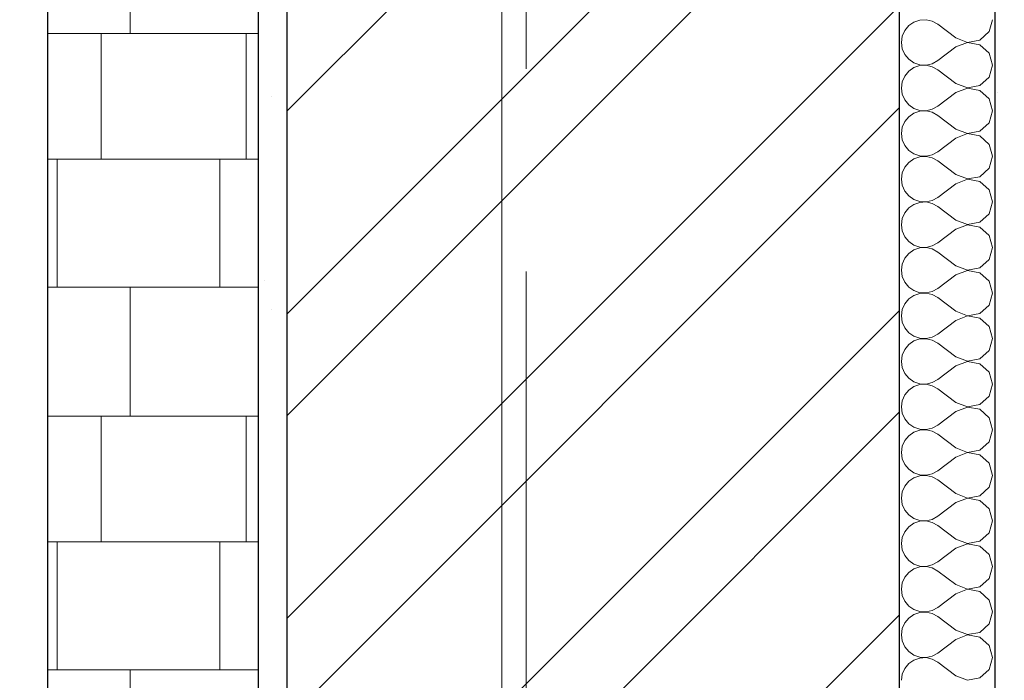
# Model space of a CAD drawing. Header units: millimetres. Extents: x -28821 to 130709, y -7627 to 10914.
# Tile 82 of 111: x 115726 to 116755, y -382 to 308. Entities that reach past the tile are written whole.
import ezdxf
from ezdxf.enums import TextEntityAlignment as Align

# ---------------------------------------------------------------- set-up
doc = ezdxf.new("R2010")
doc.units = ezdxf.units.MM
doc.header["$MEASUREMENT"] = 0
doc.set_wipeout_variables(frame=1)
doc.linetypes.add('Wipeout_Contour', pattern=[1000, 0, -1000])
doc.linetypes.add('Штрих-Штриховая', pattern=[1093.611073, 529.166651, -211.666656, 141.111112, -211.666656])
for name, color, linetype, lineweight in [('2D - Общий_Ном._пера__74', 255, 'Continuous', 0), ('Конструктив - Стены Несущие_Ном._пера__101', 253, 'Continuous', 5), ('Конструктив - Стены Несущие_Ном._пера__21', 7, 'Continuous', 30), ('Новый_1_  перегородки НОВЫЕ_Ном._пера__1', 7, 'Continuous', 15), ('Новый_1_  перегородки НОВЫЕ_Ном._пера__21', 7, 'Continuous', 30), ('Размер - Осевые Размеры_Ном._пера__1', 7, 'Continuous', 15), ('Элемент Модели - Оси_Ном._пера__1', 7, 'Continuous', 15), ('Элемент Модели - Оси_Ном._пера__2', 8, 'Continuous', 15)]:
    doc.layers.add(name, color=color, linetype=linetype, lineweight=lineweight)
for name, color, linetype in [('Конструктив - Стены Несущие', 7, 'Continuous'), ('Новый_1_  перегородки НОВЫЕ', 7, 'Continuous'), ('Размер - Осевые Размеры', 7, 'Continuous'), ('Элемент Модели - Оси', 7, 'Continuous')]:
    doc.layers.add(name, color=color, linetype=linetype)
doc.styles.add('СГЕНЕРИР_СТИЛЬ_1', font='arial.ttf')
doc.styles.add('СГЕНЕРИР_СТИЛЬ_3', font='calibri.ttf')
doc.dimstyles.new('СГЕНЕРИР_СТИЛЬ__5', dxfattribs={"dimtxt": 220.000005, "dimasz": 95, "dimexe": 0.18, "dimexo": 50, "dimgap": 0, "dimtad": 1, "dimdec": 0, "dimzin": 0, "dimdsep": 46, "dimtxsty": 'СГЕНЕРИР_СТИЛЬ_3', "dimblk": 'ARROWHEAD_6', "dimblk1": 'ARROWHEAD_6', "dimblk2": 'ARROWHEAD_6', "dimcen": 0.09, "dimclrd": 7, "dimclre": 7, "dimclrt": 7, "dimazin": 0, "dimtfac": 1, "dimtdec": 4, "dimtmove": 0, "dimatfit": 3, "dimfxl": 1, "dimtolj": 1, "dimtzin": 0, "dimarcsym": 0})
pattern_1 = [(45, (90931.04, -2556.36), (-111.3693, 111.3693), [0, -105, 0, -157.5]), (110, (91281.04, -2556.36), (148.0016, 53.8682), [0, -77, 0, -133])]

# ---------------------------------------------------------------- blocks, each defined once
blk = doc.blocks.new('*X498', base_point=(90931, -2906.4))
at = {"layer": 'Новый_1_  перегородки НОВЫЕ_Ном._пера__1', "color": 7, "linetype": 'Continuous', "lineweight": 15}
for p, q in [((115841.3, 293.6), (115841.3, 428.4)), ((115755.1, 293.6), (115975.3, 293.6)), ((115811.1, 162.3), (115811.1, 293.6)), ((115962.6, 162.3), (115962.6, 293.6)), ((115755.1, 162.3), (115975.3, 162.3)), ((115765.1, 28.4), (115765.1, 162.3)), ((115935.1, 28.4), (115935.1, 162.3)), ((115755.1, 28.4), (115975.3, 28.4)), ((115841.3, -106.4), (115841.3, 28.4)), ((115755.1, -106.4), (115975.3, -106.4)), ((115811.1, -237.7), (115811.1, -106.4)), ((115962.6, -237.7), (115962.6, -106.4)), ((115755.1, -237.7), (115975.3, -237.7)), ((115765.1, -371.6), (115765.1, -237.7)), ((115935.1, -371.6), (115935.1, -237.7)), ((115755.1, -371.6), (115975.3, -371.6)), ((115841.3, -506.4), (115841.3, -371.6))]:
    blk.add_line(p, q, dxfattribs=at)
blk = doc.blocks.new('*X499', base_point=(90931, -2906.4))
at = {"layer": 'Новый_1_  перегородки НОВЫЕ_Ном._пера__1', "color": 7, "linetype": 'Continuous', "lineweight": 15}
for p, q in [((115841.3, 293.6), (115841.3, 428.4)), ((115755.1, 293.6), (115975.3, 293.6)), ((115811.1, 162.3), (115811.1, 293.6)), ((115962.6, 162.3), (115962.6, 293.6)), ((115755.1, 162.3), (115975.3, 162.3)), ((115765.1, 28.4), (115765.1, 162.3)), ((115935.1, 28.4), (115935.1, 162.3)), ((115755.1, 28.4), (115975.3, 28.4)), ((115841.3, -106.4), (115841.3, 28.4)), ((115755.1, -106.4), (115975.3, -106.4)), ((115811.1, -237.7), (115811.1, -106.4)), ((115962.6, -237.7), (115962.6, -106.4)), ((115755.1, -237.7), (115975.3, -237.7)), ((115765.1, -371.6), (115765.1, -237.7)), ((115935.1, -371.6), (115935.1, -237.7)), ((115755.1, -371.6), (115975.3, -371.6)), ((115841.3, -506.4), (115841.3, -371.6))]:
    blk.add_line(p, q, dxfattribs=at)
blk = doc.blocks.new('Элемент Разреза_416_3', base_point=(90931, -2906.4))
at = {"layer": 'Новый_1_  перегородки НОВЫЕ_Ном._пера__21', "color": 7, "linetype": 'Continuous', "lineweight": 30}
blk.add_line((115755.1, 503.6), (115755.1, -2906.4), dxfattribs=at)
at = {"layer": 'Новый_1_  перегородки НОВЫЕ', "lineweight": 0}
for name in ['*X498', '*X499']:
    blk.add_blockref(name, (90931, -2906.4), dxfattribs=at)
blk = doc.blocks.new('*X648', base_point=(90931, -2906.4))
at = {"layer": 'Конструктив - Стены Несущие_Ном._пера__101', "color": 253, "linetype": 'Continuous', "lineweight": 5}
for p, q in [((116655.5, 301.7), (116651.3, 296.6)), ((116660.9, 305.4), (116655.5, 301.7)), ((116667.1, 307.5), (116660.9, 305.4)), ((116673.7, 307.8), (116667.1, 307.5)), ((116680, 306.3), (116673.7, 307.8)), ((116685.8, 303.2), (116680, 306.3)), ((116704.8, 288.9), (116685.8, 303.2)), ((116739.4, 295.4), (116742.9, 307.9)), ((116648.6, 290.6), (116647.7, 284.1)), ((116651.3, 296.6), (116648.6, 290.6)), ((116704.8, 288.9), (116717, 284.2)), ((116729.8, 286.6), (116739.4, 295.4)), ((116647.7, 284.1), (116648.6, 277.6)), ((116704.8, 279.4), (116685.8, 265.1)), ((116717, 284), (116704.8, 279.4)), ((116717, 284.2), (116729.8, 286.6)), ((116729.8, 281.6), (116717, 284)), ((116739.4, 272.8), (116729.8, 281.6)), ((116648.6, 277.6), (116651.3, 271.6)), ((116651.3, 271.6), (116655.5, 266.5)), ((116742.9, 260.3), (116739.4, 272.8)), ((116655.5, 266.5), (116660.9, 262.8)), ((116660.9, 257.8), (116655.5, 254.1)), ((116660.9, 262.8), (116667.1, 260.7)), ((116667.1, 259.9), (116660.9, 257.8)), ((116667.1, 260.7), (116673.7, 260.4)), ((116673.7, 260.2), (116667.1, 259.9)), ((116673.7, 260.4), (116680, 261.9)), ((116680, 258.7), (116673.7, 260.2)), ((116680, 261.9), (116685.8, 265.1)), ((116685.8, 255.5), (116680, 258.7)), ((116739.4, 247.8), (116742.9, 260.3)), ((116651.3, 249), (116648.6, 243)), ((116655.5, 254.1), (116651.3, 249)), ((116704.8, 241.3), (116685.8, 255.5)), ((116729.8, 239), (116739.4, 247.8)), ((116648.6, 243), (116647.7, 236.5)), ((116704.8, 241.3), (116717, 236.6)), ((116717, 236.6), (116729.8, 239)), ((116647.7, 236.5), (116648.6, 230)), ((116648.6, 230), (116651.3, 224)), ((116704.8, 231.7), (116685.8, 217.5)), ((116717, 236.4), (116704.8, 231.7)), ((116729.8, 234), (116717, 236.4)), ((116739.4, 225.2), (116729.8, 234)), ((116651.3, 224), (116655.5, 218.9)), ((116655.5, 218.9), (116660.9, 215.2)), ((116680, 214.3), (116685.8, 217.5)), ((116742.9, 212.7), (116739.4, 225.2)), ((116655.5, 206.5), (116651.3, 201.4)), ((116660.9, 210.2), (116655.5, 206.5)), ((116660.9, 215.2), (116667.1, 213.1)), ((116667.1, 212.3), (116660.9, 210.2)), ((116667.1, 213.1), (116673.7, 212.8)), ((116673.7, 212.6), (116667.1, 212.3)), ((116673.7, 212.8), (116680, 214.3)), ((116680, 211.1), (116673.7, 212.6)), ((116685.8, 207.9), (116680, 211.1)), ((116704.8, 193.6), (116685.8, 207.9)), ((116739.4, 200.2), (116742.9, 212.7)), ((116651.3, 201.4), (116648.6, 195.4)), ((116729.8, 191.4), (116739.4, 200.2)), ((116648.6, 195.4), (116647.7, 188.9)), ((116647.7, 188.9), (116648.6, 182.4)), ((116704.8, 193.6), (116717, 189)), ((116717, 188.8), (116704.8, 184.1)), ((116717, 189), (116729.8, 191.4)), ((116729.8, 186.4), (116717, 188.8)), ((116739.4, 177.6), (116729.8, 186.4)), ((116648.6, 182.4), (116651.3, 176.4)), ((116651.3, 176.4), (116655.5, 171.3)), ((116704.8, 184.1), (116685.8, 169.8)), ((116742.9, 165.1), (116739.4, 177.6)), ((116655.5, 171.3), (116660.9, 167.6)), ((116660.9, 167.6), (116667.1, 165.5)), ((116667.1, 165.5), (116673.7, 165.2)), ((116673.7, 165), (116667.1, 164.7)), ((116673.7, 165.2), (116680, 166.7)), ((116680, 163.5), (116673.7, 165)), ((116680, 166.7), (116685.8, 169.8)), ((116739.4, 152.6), (116742.9, 165.1)), ((116655.5, 158.8), (116651.3, 153.8)), ((116660.9, 162.6), (116655.5, 158.8)), ((116667.1, 164.7), (116660.9, 162.6)), ((116685.8, 160.3), (116680, 163.5)), ((116704.8, 146), (116685.8, 160.3)), ((116648.6, 147.8), (116647.7, 141.3)), ((116651.3, 153.8), (116648.6, 147.8)), ((116704.8, 146), (116717, 141.4)), ((116729.8, 143.8), (116739.4, 152.6)), ((116647.7, 141.3), (116648.6, 134.8)), ((116648.6, 134.8), (116651.3, 128.7)), ((116704.8, 136.5), (116685.8, 122.2)), ((116717, 141.2), (116704.8, 136.5)), ((116717, 141.4), (116729.8, 143.8)), ((116729.8, 138.7), (116717, 141.2)), ((116739.4, 130), (116729.8, 138.7)), ((116651.3, 128.7), (116655.5, 123.7)), ((116655.5, 123.7), (116660.9, 120)), ((116742.9, 117.5), (116739.4, 130)), ((116660.9, 114.9), (116655.5, 111.2)), ((116660.9, 120), (116667.1, 117.9)), ((116667.1, 117), (116660.9, 114.9)), ((116667.1, 117.9), (116673.7, 117.5)), ((116673.7, 117.4), (116667.1, 117)), ((116673.7, 117.5), (116680, 119)), ((116680, 115.9), (116673.7, 117.4)), ((116680, 119), (116685.8, 122.2)), ((116685.8, 112.7), (116680, 115.9)), ((116739.4, 104.9), (116742.9, 117.5)), ((116651.3, 106.2), (116648.6, 100.1)), ((116655.5, 111.2), (116651.3, 106.2)), ((116704.8, 98.4), (116685.8, 112.7)), ((116729.8, 96.2), (116739.4, 104.9)), ((116648.6, 100.1), (116647.7, 93.6)), ((116647.7, 93.6), (116648.6, 87.1)), ((116704.8, 98.4), (116717, 93.7)), ((116717, 93.5), (116704.8, 88.9)), ((116717, 93.7), (116729.8, 96.2)), ((116729.8, 91.1), (116717, 93.5)), ((116648.6, 87.1), (116651.3, 81.1)), ((116704.8, 88.9), (116685.8, 74.6)), ((116739.4, 82.4), (116729.8, 91.1)), ((116742.9, 69.8), (116739.4, 82.4)), ((116651.3, 81.1), (116655.5, 76.1)), ((116655.5, 76.1), (116660.9, 72.3)), ((116660.9, 72.3), (116667.1, 70.2)), ((116680, 71.4), (116685.8, 74.6)), ((116655.5, 63.6), (116651.3, 58.5)), ((116660.9, 67.3), (116655.5, 63.6)), ((116667.1, 69.4), (116660.9, 67.3)), ((116667.1, 70.2), (116673.7, 69.9)), ((116673.7, 69.7), (116667.1, 69.4)), ((116673.7, 69.9), (116680, 71.4)), ((116680, 68.3), (116673.7, 69.7)), ((116685.8, 65.1), (116680, 68.3)), ((116704.8, 50.8), (116685.8, 65.1)), ((116739.4, 57.3), (116742.9, 69.8)), ((116648.6, 52.5), (116647.7, 46)), ((116651.3, 58.5), (116648.6, 52.5)), ((116729.8, 48.5), (116739.4, 57.3)), ((116647.7, 46), (116648.6, 39.5)), ((116704.8, 41.3), (116685.8, 27)), ((116704.8, 50.8), (116717, 46.1)), ((116717, 45.9), (116704.8, 41.3)), ((116717, 46.1), (116729.8, 48.5)), ((116729.8, 43.5), (116717, 45.9)), ((116739.4, 34.7), (116729.8, 43.5)), ((116648.6, 39.5), (116651.3, 33.5)), ((116651.3, 33.5), (116655.5, 28.4)), ((116742.9, 22.2), (116739.4, 34.7)), ((116655.5, 28.4), (116660.9, 24.7)), ((116660.9, 24.7), (116667.1, 22.6)), ((116667.1, 21.8), (116660.9, 19.7)), ((116667.1, 22.6), (116673.7, 22.3)), ((116673.7, 22.1), (116667.1, 21.8)), ((116673.7, 22.3), (116680, 23.8)), ((116680, 20.6), (116673.7, 22.1)), ((116680, 23.8), (116685.8, 27)), ((116685.8, 17.5), (116680, 20.6)), ((116739.4, 9.7), (116742.9, 22.2)), ((116651.3, 10.9), (116648.6, 4.9)), ((116655.5, 16), (116651.3, 10.9)), ((116660.9, 19.7), (116655.5, 16)), ((116704.8, 3.2), (116685.8, 17.5)), ((116648.6, 4.9), (116647.7, -1.6)), ((116704.8, 3.2), (116717, -1.5)), ((116717, -1.5), (116729.8, 0.9)), ((116729.8, 0.9), (116739.4, 9.7)), ((116647.7, -1.6), (116648.6, -8.1)), ((116648.6, -8.1), (116651.3, -14.1)), ((116704.8, -6.4), (116685.8, -20.6)), ((116717, -1.7), (116704.8, -6.4)), ((116729.8, -4.1), (116717, -1.7)), ((116739.4, -12.9), (116729.8, -4.1)), ((116651.3, -14.1), (116655.5, -19.2)), ((116655.5, -19.2), (116660.9, -22.9)), ((116742.9, -25.4), (116739.4, -12.9)), ((116660.9, -27.9), (116655.5, -31.6)), ((116660.9, -22.9), (116667.1, -25)), ((116667.1, -25.8), (116660.9, -27.9)), ((116667.1, -25), (116673.7, -25.3)), ((116673.7, -25.5), (116667.1, -25.8)), ((116673.7, -25.3), (116680, -23.8)), ((116680, -27), (116673.7, -25.5)), ((116680, -23.8), (116685.8, -20.6)), ((116685.8, -30.2), (116680, -27)), ((116704.8, -44.5), (116685.8, -30.2)), ((116739.4, -37.9), (116742.9, -25.4)), ((116651.3, -36.7), (116648.6, -42.7)), ((116655.5, -31.6), (116651.3, -36.7)), ((116729.8, -46.7), (116739.4, -37.9)), ((116648.6, -42.7), (116647.7, -49.2)), ((116647.7, -49.2), (116648.6, -55.7)), ((116704.8, -44.5), (116717, -49.1)), ((116717, -49.3), (116704.8, -54)), ((116717, -49.1), (116729.8, -46.7)), ((116729.8, -51.7), (116717, -49.3)), ((116648.6, -55.7), (116651.3, -61.7)), ((116651.3, -61.7), (116655.5, -66.8)), ((116704.8, -54), (116685.8, -68.3)), ((116739.4, -60.5), (116729.8, -51.7)), ((116742.9, -73), (116739.4, -60.5)), ((116655.5, -66.8), (116660.9, -70.5)), ((116660.9, -70.5), (116667.1, -72.6)), ((116673.7, -72.9), (116680, -71.4)), ((116680, -71.4), (116685.8, -68.3)), ((116655.5, -79.3), (116651.3, -84.3)), ((116660.9, -75.5), (116655.5, -79.3)), ((116667.1, -73.4), (116660.9, -75.5)), ((116667.1, -72.6), (116673.7, -72.9)), ((116673.7, -73.1), (116667.1, -73.4)), ((116680, -74.6), (116673.7, -73.1)), ((116685.8, -77.8), (116680, -74.6)), ((116704.8, -92.1), (116685.8, -77.8)), ((116739.4, -85.5), (116742.9, -73)), ((116648.6, -90.3), (116647.7, -96.8)), ((116651.3, -84.3), (116648.6, -90.3)), ((116704.8, -92.1), (116717, -96.7)), ((116729.8, -94.3), (116739.4, -85.5)), ((116647.7, -96.8), (116648.6, -103.3)), ((116704.8, -101.6), (116685.8, -115.9)), ((116717, -96.9), (116704.8, -101.6)), ((116717, -96.7), (116729.8, -94.3)), ((116729.8, -99.3), (116717, -96.9)), ((116739.4, -108.1), (116729.8, -99.3)), ((116648.6, -103.3), (116651.3, -109.4)), ((116651.3, -109.4), (116655.5, -114.4)), ((116742.9, -120.6), (116739.4, -108.1)), ((116655.5, -114.4), (116660.9, -118.1)), ((116660.9, -123.2), (116655.5, -126.9)), ((116660.9, -118.1), (116667.1, -120.2)), ((116667.1, -121.1), (116660.9, -123.2)), ((116667.1, -120.2), (116673.7, -120.5)), ((116673.7, -120.7), (116667.1, -121.1)), ((116673.7, -120.5), (116680, -119.1)), ((116680, -122.2), (116673.7, -120.7)), ((116680, -119.1), (116685.8, -115.9)), ((116685.8, -125.4), (116680, -122.2)), ((116739.4, -133.2), (116742.9, -120.6)), ((116651.3, -131.9), (116648.6, -137.9)), ((116655.5, -126.9), (116651.3, -131.9)), ((116704.8, -139.7), (116685.8, -125.4)), ((116729.8, -141.9), (116739.4, -133.2)), ((116648.6, -137.9), (116647.7, -144.5)), ((116704.8, -139.7), (116717, -144.4)), ((116717, -144.4), (116729.8, -141.9)), ((116647.7, -144.5), (116648.6, -151)), ((116648.6, -151), (116651.3, -157)), ((116704.8, -149.2), (116685.8, -163.5)), ((116717, -144.5), (116704.8, -149.2)), ((116729.8, -147), (116717, -144.5)), ((116739.4, -155.7), (116729.8, -147)), ((116651.3, -157), (116655.5, -162)), ((116655.5, -162), (116660.9, -165.7)), ((116680, -166.7), (116685.8, -163.5)), ((116742.9, -168.3), (116739.4, -155.7)), ((116655.5, -174.5), (116651.3, -179.6)), ((116660.9, -170.8), (116655.5, -174.5)), ((116660.9, -165.7), (116667.1, -167.8)), ((116667.1, -168.7), (116660.9, -170.8)), ((116667.1, -167.8), (116673.7, -168.2)), ((116673.7, -168.4), (116667.1, -168.7)), ((116673.7, -168.2), (116680, -166.7)), ((116680, -169.8), (116673.7, -168.4)), ((116685.8, -173), (116680, -169.8)), ((116704.8, -187.3), (116685.8, -173)), ((116739.4, -180.8), (116742.9, -168.3)), ((116651.3, -179.6), (116648.6, -185.6)), ((116729.8, -189.6), (116739.4, -180.8)), ((116648.6, -185.6), (116647.7, -192.1)), ((116647.7, -192.1), (116648.6, -198.6)), ((116704.8, -187.3), (116717, -192)), ((116717, -192.2), (116704.8, -196.8)), ((116717, -192), (116729.8, -189.6)), ((116729.8, -194.6), (116717, -192.2)), ((116739.4, -203.4), (116729.8, -194.6)), ((116648.6, -198.6), (116651.3, -204.6)), ((116651.3, -204.6), (116655.5, -209.6)), ((116704.8, -196.8), (116685.8, -211.1)), ((116742.9, -215.9), (116739.4, -203.4)), ((116655.5, -209.6), (116660.9, -213.4)), ((116660.9, -213.4), (116667.1, -215.5)), ((116667.1, -215.5), (116673.7, -215.8)), ((116673.7, -216), (116667.1, -216.3)), ((116673.7, -215.8), (116680, -214.3)), ((116680, -217.5), (116673.7, -216)), ((116680, -214.3), (116685.8, -211.1)), ((116739.4, -228.4), (116742.9, -215.9)), ((116655.5, -222.1), (116651.3, -227.2)), ((116660.9, -218.4), (116655.5, -222.1)), ((116667.1, -216.3), (116660.9, -218.4)), ((116685.8, -220.6), (116680, -217.5)), ((116704.8, -234.9), (116685.8, -220.6)), ((116648.6, -233.2), (116647.7, -239.7)), ((116651.3, -227.2), (116648.6, -233.2)), ((116704.8, -234.9), (116717, -239.6)), ((116729.8, -237.2), (116739.4, -228.4)), ((116647.7, -239.7), (116648.6, -246.2)), ((116648.6, -246.2), (116651.3, -252.2)), ((116704.8, -244.5), (116685.8, -258.7)), ((116717, -239.8), (116704.8, -244.5)), ((116717, -239.6), (116729.8, -237.2)), ((116729.8, -242.2), (116717, -239.8)), ((116739.4, -251), (116729.8, -242.2)), ((116651.3, -252.2), (116655.5, -257.3)), ((116655.5, -257.3), (116660.9, -261)), ((116742.9, -263.5), (116739.4, -251)), ((116660.9, -266), (116655.5, -269.7)), ((116660.9, -261), (116667.1, -263.1)), ((116667.1, -263.9), (116660.9, -266)), ((116667.1, -263.1), (116673.7, -263.4)), ((116673.7, -263.6), (116667.1, -263.9)), ((116673.7, -263.4), (116680, -261.9)), ((116680, -265.1), (116673.7, -263.6)), ((116680, -261.9), (116685.8, -258.7)), ((116685.8, -268.3), (116680, -265.1)), ((116739.4, -276), (116742.9, -263.5)), ((116651.3, -274.8), (116648.6, -280.8)), ((116655.5, -269.7), (116651.3, -274.8)), ((116704.8, -282.5), (116685.8, -268.3)), ((116729.8, -284.8), (116739.4, -276)), ((116648.6, -280.8), (116647.7, -287.3)), ((116647.7, -287.3), (116648.6, -293.8)), ((116704.8, -282.5), (116717, -287.2)), ((116717, -287.4), (116704.8, -292.1)), ((116717, -287.2), (116729.8, -284.8)), ((116729.8, -289.8), (116717, -287.4)), ((116648.6, -293.8), (116651.3, -299.8)), ((116704.8, -292.1), (116685.8, -306.4)), ((116739.4, -298.6), (116729.8, -289.8)), ((116651.3, -299.8), (116655.5, -304.9)), ((116655.5, -304.9), (116660.9, -308.6)), ((116660.9, -308.6), (116667.1, -310.7)), ((116680, -309.5), (116685.8, -306.4)), ((116742.9, -311.1), (116739.4, -298.6)), ((116655.5, -317.4), (116651.3, -322.4)), ((116660.9, -313.6), (116655.5, -317.4)), ((116667.1, -311.5), (116660.9, -313.6)), ((116667.1, -310.7), (116673.7, -311)), ((116673.7, -311.2), (116667.1, -311.5)), ((116673.7, -311), (116680, -309.5)), ((116680, -312.7), (116673.7, -311.2)), ((116685.8, -315.9), (116680, -312.7)), ((116704.8, -330.2), (116685.8, -315.9)), ((116739.4, -323.6), (116742.9, -311.1)), ((116648.6, -328.4), (116647.7, -334.9)), ((116651.3, -322.4), (116648.6, -328.4)), ((116729.8, -332.4), (116739.4, -323.6)), ((116647.7, -334.9), (116648.6, -341.4)), ((116704.8, -339.7), (116685.8, -354)), ((116704.8, -330.2), (116717, -334.8)), ((116717, -335), (116704.8, -339.7)), ((116717, -334.8), (116729.8, -332.4)), ((116729.8, -337.4), (116717, -335)), ((116739.4, -346.2), (116729.8, -337.4)), ((116648.6, -341.4), (116651.3, -347.4)), ((116651.3, -347.4), (116655.5, -352.5)), ((116742.9, -358.7), (116739.4, -346.2)), ((116655.5, -352.5), (116660.9, -356.2)), ((116660.9, -356.2), (116667.1, -358.3)), ((116667.1, -359.2), (116660.9, -361.3)), ((116667.1, -358.3), (116673.7, -358.6)), ((116673.7, -358.8), (116667.1, -359.2)), ((116673.7, -358.6), (116680, -357.2)), ((116680, -360.3), (116673.7, -358.8)), ((116680, -357.2), (116685.8, -354)), ((116739.4, -371.3), (116742.9, -358.7)), ((116651.3, -370), (116648.6, -376)), ((116655.5, -365), (116651.3, -370)), ((116660.9, -361.3), (116655.5, -365)), ((116685.8, -363.5), (116680, -360.3)), ((116704.8, -377.8), (116685.8, -363.5)), ((116648.6, -376), (116647.7, -382.5)), ((116704.8, -377.8), (116717, -382.5)), ((116717, -382.5), (116729.8, -380)), ((116729.8, -380), (116739.4, -371.3))]:
    blk.add_line(p, q, dxfattribs=at)
blk = doc.blocks.new('Элемент Разреза_558_3', base_point=(90931, -2906.4))
at = {"color": 254, "linetype": 'Wipeout_Contour', "lineweight": 0, "ltscale": 465404.396467}
blk.add_wipeout([(116005.3, 943.6), (116005.3, -3332.5), (116645.3, -3332.5), (116645.3, 943.6)], dxfattribs=at).dxf.layer = 'Конструктив - Стены Несущие'
at = {"color": 254, "linetype": 'Wipeout_Contour', "lineweight": 0, "ltscale": 467104.02031}
blk.add_wipeout([(116755.3, 943.6), (116745.3, 943.6), (116745.3, -3332.5), (116755.3, -3332.5)], dxfattribs=at).dxf.layer = 'Конструктив - Стены Несущие'
at = {"layer": 'Конструктив - Стены Несущие_Ном._пера__101', "linetype": 'Continuous', "lineweight": 5}
h = blk.add_hatch(dxfattribs=at)
h.set_pattern_fill('КИРПИЧ_01_0003', color=253, style=0, pattern_type=2)
h.set_pattern_definition([(45, (90931.04, -2906.36), (-159.099, 159.099), []), (45, (90878, -2853.32), (-159.099, 159.099), [])])
h.paths.add_polyline_path([(116005.3, 943.6), (116005.3, -3332.5), (116645.3, -3332.5), (116645.3, 943.6)])
h = blk.add_hatch(dxfattribs=at)
h.set_pattern_fill('ШТУКАТУРКА__ГИПС_01_0003', color=253, style=0, pattern_type=2)
h.set_pattern_definition(pattern_1)
h.paths.add_polyline_path([(116755.3, 943.6), (116745.3, 943.6), (116745.3, -3332.5), (116755.3, -3332.5)])
at = {"color": 254, "linetype": 'Wipeout_Contour', "lineweight": 0, "ltscale": 464064.693283}
blk.add_wipeout([(115975.3, 943.6), (115975.3, -3332.5), (116005.3, -3332.5), (116005.3, 943.6)], dxfattribs=at).dxf.layer = 'Конструктив - Стены Несущие'
at = {"color": 254, "linetype": 'Wipeout_Contour', "lineweight": 0, "ltscale": 466884.068812}
blk.add_wipeout([(116645.3, 943.6), (116645.3, -3332.5), (116745.3, -3332.5), (116745.3, 943.6)], dxfattribs=at).dxf.layer = 'Конструктив - Стены Несущие'
at = {"layer": 'Конструктив - Стены Несущие_Ном._пера__101', "linetype": 'Continuous', "lineweight": 5}
h = blk.add_hatch(dxfattribs=at)
h.set_pattern_fill('ШТУКАТУРКА__ГИПС_01_0003', color=253, style=0, pattern_type=2)
h.set_pattern_definition(pattern_1)
h.paths.add_polyline_path([(115975.3, 943.6), (115975.3, -3332.5), (116005.3, -3332.5), (116005.3, 943.6)])
at = {"layer": 'Конструктив - Стены Несущие_Ном._пера__21', "color": 7, "linetype": 'Continuous', "lineweight": 30}
for p, q in [((115975.3, 943.6), (115975.3, -3332.5)), ((116005.3, 943.6), (116005.3, -3026.4)), ((116645.3, 943.6), (116645.3, -3332.5)), ((116745.3, 943.6), (116745.3, -3332.5))]:
    blk.add_line(p, q, dxfattribs=at)
at = {"layer": 'Конструктив - Стены Несущие', "lineweight": 0}
blk.add_blockref('*X648', (90931, -2906.4), dxfattribs=at)
blk = doc.blocks.new('Стандартный Маркер Сетки[48]_3', base_point=(116255.3, 9593.6))
at = {"layer": 'Элемент Модели - Оси_Ном._пера__2', "color": 8, "linetype": 'Штрих-Штриховая', "lineweight": 15}
blk.add_line((116255.3, 8793.6), (116255.3, -5106.4), dxfattribs=at)
at = {"layer": 'Элемент Модели - Оси_Ном._пера__1', "color": 7, "lineweight": 15, "style": 'СГЕНЕРИР_СТИЛЬ_1'}
blk.add_attdef('AC_MarkerText_1', text='', height=350, rotation=360, dxfattribs=at).set_placement((116255.3, -6206.4), align=Align.TOP_CENTER)
blk = doc.blocks.new('Стандартный Маркер Сетки[49]_3', base_point=(116255.3, 9593.6))
at = {"layer": 'Элемент Модели - Оси_Ном._пера__2', "color": 8, "linetype": 'Штрих-Штриховая', "lineweight": 15}
blk.add_line((116255.3, 8793.6), (116255.3, -5106.4), dxfattribs=at)
at = {"layer": 'Элемент Модели - Оси_Ном._пера__1', "color": 7, "lineweight": 15, "style": 'СГЕНЕРИР_СТИЛЬ_1'}
blk.add_attdef('AC_MarkerText_1', text='', height=350, rotation=360, dxfattribs=at).set_placement((116255.3, -6206.4), align=Align.TOP_CENTER)
blk = doc.blocks.new('*D763', base_point=(90931, -2906.4))
at = {"layer": 'Размер - Осевые Размеры_Ном._пера__1', "color": 7, "linetype": 'Continuous', "lineweight": 15, "transparency": 16777216}
for p, q in [((117221.7, 1243.5), (117321.7, 1143.5)), ((117880.3, 1193.5), (117177.9, 1193.5)), ((117271.7, -906.5), (117271.7, 1193.5)), ((117221.7, -856.5), (117321.7, -956.5)), ((117365.4, -906.5), (115874.9, -906.5)), ((117271.7, -981.5), (117271.7, -906.5))]:
    blk.add_line(p, q, dxfattribs=at)
at = {"layer": 'Размер - Осевые Размеры_Ном._пера__1', "color": 7, "lineweight": 15, "transparency": 16777216, "char_height": 220, "attachment_point": 7, "rotation": 90, "style": 'СГЕНЕРИР_СТИЛЬ_3'}
for s, insert in [('\\A1;550', (117227.7, 608.3)), ('\\A1;2\\~100', (117227.7, -520.7))]:
    blk.add_mtext(s, dxfattribs=dict(at, insert=insert))
blk = doc.blocks.new('ARROWHEAD_6')
at = {"color": 0, "linetype": 'Continuous', "lineweight": 0}
for p, q in [((-0.5, -0.5), (0.5, 0.5)), ((0, 0), (-1, 0))]:
    blk.add_line(p, q, dxfattribs=at)

msp = doc.modelspace()

# ---------------------------------------------------------------- block references
at = {"layer": 'Новый_1_  перегородки НОВЫЕ', "lineweight": 0}
msp.add_blockref('Элемент Разреза_416_3', (90931, -2906.4), dxfattribs=at)

# ---------------------------------------------------------------- next in the draw order: block references
at = {"layer": 'Конструктив - Стены Несущие', "lineweight": 0}
msp.add_blockref('Элемент Разреза_558_3', (90931, -2906.4), dxfattribs=at)

# ---------------------------------------------------------------- next in the draw order: linework, layer by layer
at = {"layer": '2D - Общий_Ном._пера__74', "color": 255, "linetype": 'Continuous', "lineweight": 0, "flags": 128}
msp.add_lwpolyline([(115192.2, 9600.9), (116230, 9600.9), (116230, -2986), (115192.2, -2986)], close=True, dxfattribs=at)

# ---------------------------------------------------------------- next in the draw order: block references
at = {"layer": 'Элемент Модели - Оси', "color": 8, "linetype": 'Continuous', "lineweight": 15}
for name in ['Стандартный Маркер Сетки[48]_3', 'Стандартный Маркер Сетки[49]_3']:
    msp.add_blockref(name, (116255.3, 9593.6), dxfattribs=at)

# ---------------------------------------------------------------- next in the draw order: dimensions: what is measured, and where the dimension line sits
at = {"layer": 'Размер - Осевые Размеры', "color": 7, "linetype": 'Continuous', "lineweight": 15}
dim = msp.add_linear_dim(base=(117271.7, 1193.5), p1=(115824.9, -906.5), p2=(117930.3, 1193.5), angle=90, dimstyle='СГЕНЕРИР_СТИЛЬ__5', dxfattribs=at)
dim.commit()
dim.dimension.update_dxf_attribs({"geometry": '*D763', "text_midpoint": (117117.7, -143.3), "dimtype": 160, "text_rotation": 90})

doc.saveas('drawing.dxf')
